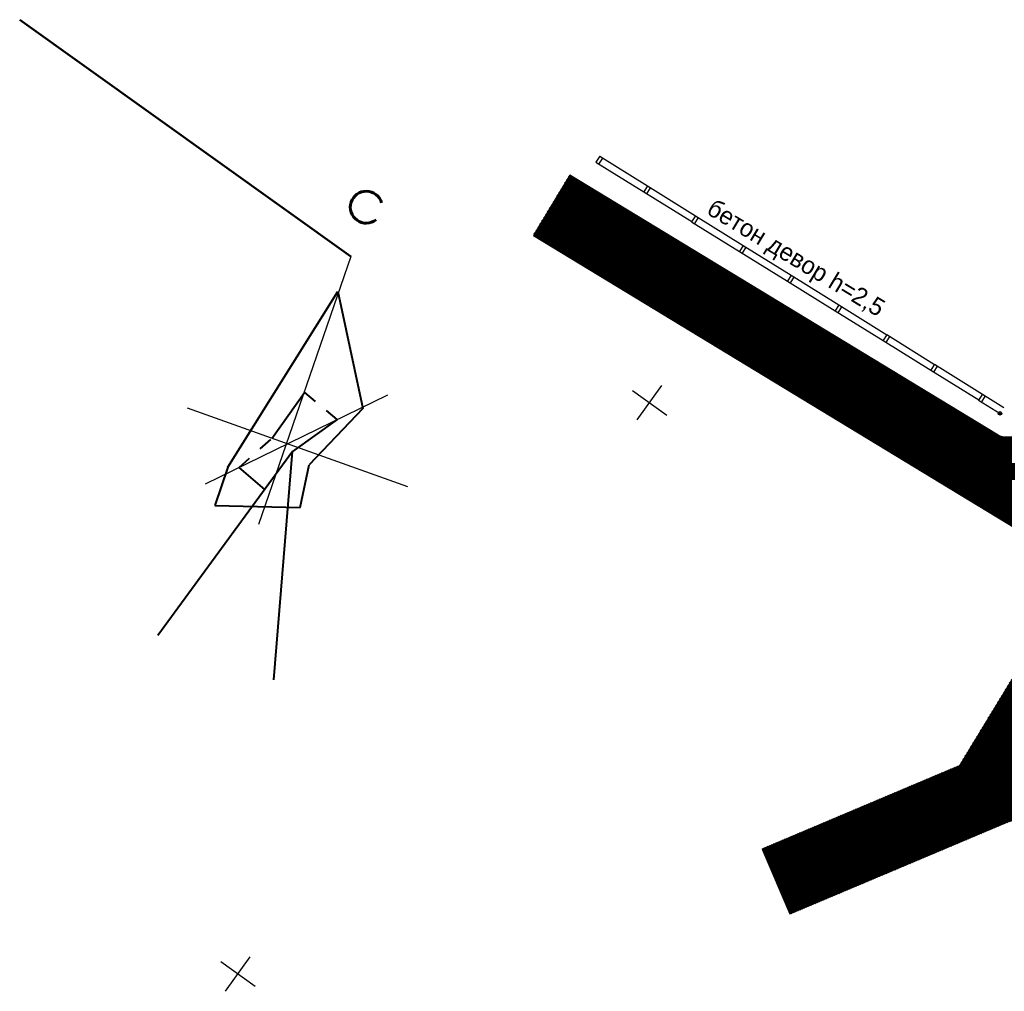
# Model space of a CAD drawing. Extents: x 2931 to 5026, y -2784 to 809.
# Tile 99 of 170: x 2951 to 3091, y -1573 to -1435. Entities that reach past the tile are written whole.
import ezdxf

# ---------------------------------------------------------------- set-up
doc = ezdxf.new("R2010")
doc.units = 0
doc.header["$MEASUREMENT"] = 0
for name, pattern in [('CONTI', [0]), ('STRIH_1', [3, 2, -1]), ('STRIHSMALL', [1, 0.5, -0.5]), ('Д_ТРОТ_ТРУБА', [3, 1.5, -1.5])]:
    doc.linetypes.add(name, pattern=pattern)
for name, color, linetype in [('(007) Здания', 7, 'Continuous'), ('(025) Дорога', 7, 'Continuous'), ('PI_OTDEFAULT', 172, 'CONTI'), ('PI_TTDEFAULT', 5, 'CONTI'), ('SETKR', 2, 'CONTI'), ('SIT_LDEFAULT', 250, 'CONTI')]:
    doc.layers.add(name, color=color, linetype=linetype)
doc.layers.add('.', color=7, linetype='Continuous', lineweight=15)
doc.styles.add('P-131', font='txt')
doc.styles.add('SHRFT', font='TXT', dxfattribs={"width": 0.75})

# ---------------------------------------------------------------- blocks, each defined once
blk = doc.blocks.new('BL_333')
at = {"color": 0}
for p, q in [((0, -3), (0, 3)), ((-3, 0), (3, 0))]:
    blk.add_line(p, q, dxfattribs=at)
blk = doc.blocks.new('проро')
at = {"linetype": 'Continuous'}
for p, q in [((486.8359485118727, 773.3820869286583), (486.9237564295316, 733.1161808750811)), ((498.1891028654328, 756.4801340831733), (477.9004035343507, 736.0299787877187)), ((505.22749229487, 745.0997570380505), (472.007691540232, 745.4022763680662))]:
    blk.add_line(p, q, dxfattribs=at)
at = {"linetype": 'Continuous', "lineweight": 40}
for p, q in [((480.1385497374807, 739.3804574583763), (486.7384902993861, 768.0578368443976)), ((486.7384902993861, 768.0578368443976), (495.5327562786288, 753.524107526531)), ((495.5327562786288, 753.524107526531), (490.9685386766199, 743.4878157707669)), ((488.1101350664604, 744.4642905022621), (478.6067874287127, 713.5323099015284)), ((496.2330179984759, 712.9526008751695), (488.1101350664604, 744.4642905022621)), ((491.7309792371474, 737.3156000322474), (490.9685386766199, 743.4878157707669)), ((480.1385497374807, 739.3804574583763), (480.2060706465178, 733.6063483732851)), ((480.2060706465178, 733.6063483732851), (491.7309792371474, 737.3156000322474))]:
    blk.add_line(p, q, dxfattribs=at)
at = {"lineweight": 40, "ltscale": 4}
for p, q in [((484.7291830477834, 745.2520311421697), (486.949264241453, 752.948432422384)), ((486.1515599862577, 738.0894204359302), (481.6790507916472, 739.838696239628))]:
    blk.add_line(p, q, dxfattribs=at)
at = {"linetype": 'STRIHSMALL', "lineweight": 40, "ltscale": 4}
for p, q in [((486.9492642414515, 752.9484324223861), (492.5857221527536, 750.8321620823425)), ((481.6790507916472, 739.838696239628), (484.7291830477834, 745.2520311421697))]:
    blk.add_line(p, q, dxfattribs=at)
at = {"linetype": 'ByBlock', "lineweight": 40, "ltscale": 4}
blk.add_line((492.5857221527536, 750.8321620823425), (488.1101350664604, 744.4642905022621), dxfattribs=at)
at = {"color": 1, "linetype": 'Continuous', "lineweight": 60}
blk.add_arc((486.5975595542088, 780.695515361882), 2.269383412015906, 35.08297412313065, 327.0775477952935, dxfattribs=at)
blk = doc.blocks.new('bstrtthtytt434')
at = {"layer": '(025) Дорога', "linetype": 'Д_ТРОТ_ТРУБА'}
blk.add_lwpolyline([(3117.876939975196, 732.165252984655), (3116.361950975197, 731.5601819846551), (3112.451359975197, 729.988630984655), (3107.105163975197, 727.8532189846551), (3101.276028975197, 725.5124509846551), (3095.929832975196, 723.377038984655), (3092.019241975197, 721.8054869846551), (3090.504252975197, 721.200416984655)], dxfattribs=at)
at = {"layer": 'PI_TTDEFAULT', "color": 0}
for centre in [(3090.347470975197, 772.363932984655), (3085.947277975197, 762.990048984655), (3090.504252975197, 721.200416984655), (3090.133640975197, 715.178095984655)]:
    blk.add_circle(centre, 0.25, dxfattribs=at)
for p in [(3090.347470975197, 772.363932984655), (3085.947277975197, 762.990048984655), (3090.504252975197, 721.200416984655), (3090.133640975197, 715.178095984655)]:
    blk.add_point(p, dxfattribs=at)
at = {"layer": 'SIT_LDEFAULT', "color": 250}
for p, q in [((3033.488364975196, 808.890908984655), (3032.957210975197, 808.040746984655)), ((3033.385230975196, 807.779214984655), (3033.910506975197, 808.6212859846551)), ((3033.488364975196, 808.890908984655), (3040.279357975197, 804.661521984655)), ((3032.957210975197, 808.040746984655), (3039.754081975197, 803.8194499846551)), ((3040.285235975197, 804.669611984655), (3039.754081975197, 803.8194499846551)), ((3040.182101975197, 803.557917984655), (3040.707377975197, 804.399989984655)), ((3040.285235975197, 804.669611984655), (3047.076229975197, 800.4402259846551)), ((3039.754081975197, 803.8194499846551), (3046.550952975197, 799.598153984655)), ((3047.076229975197, 800.4402259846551), (3046.545074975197, 799.590063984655)), ((3046.973094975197, 799.328531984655), (3047.498371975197, 800.170602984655)), ((3047.076229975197, 800.4402259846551), (3053.867222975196, 796.210838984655)), ((3046.545074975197, 799.590063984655), (3053.341946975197, 795.368766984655)), ((3053.873100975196, 796.218928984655), (3053.341946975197, 795.368766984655)), ((3053.769965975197, 795.107234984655), (3054.295242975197, 795.9493069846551)), ((3053.873100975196, 796.218928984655), (3060.664093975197, 791.989541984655)), ((3053.341946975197, 795.368766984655), (3060.138817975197, 791.147470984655)), ((3060.669971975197, 791.9976329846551), (3060.138817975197, 791.147470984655)), ((3060.566837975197, 790.885938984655), (3061.092113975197, 791.728010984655)), ((3060.669971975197, 791.9976329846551), (3067.460964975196, 787.768245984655)), ((3060.138817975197, 791.147470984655), (3066.935688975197, 786.9261739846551)), ((3067.460964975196, 787.768245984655), (3066.929810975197, 786.918083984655)), ((3067.357830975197, 786.6565519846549), (3067.883106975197, 787.4986239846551)), ((3067.460964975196, 787.768245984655), (3074.251957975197, 783.538858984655)), ((3066.929810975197, 786.918083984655), (3073.726681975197, 782.696787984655)), ((3074.257835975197, 783.546949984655), (3073.726681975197, 782.696787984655)), ((3074.154701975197, 782.435255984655), (3074.679977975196, 783.277326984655)), ((3074.257835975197, 783.546949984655), (3081.048828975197, 779.3175629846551)), ((3073.726681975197, 782.696787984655), (3080.523552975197, 778.475490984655)), ((3081.046616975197, 779.3315309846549), (3080.515462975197, 778.4813689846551)), ((3080.943482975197, 778.219836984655), (3081.468758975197, 779.061908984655)), ((3081.046616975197, 779.3315309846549), (3087.837609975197, 775.1021439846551)), ((3080.515462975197, 778.4813689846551), (3087.312333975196, 774.2600729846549)), ((3087.837609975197, 775.1021439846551), (3087.306455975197, 774.251981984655)), ((3087.734475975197, 773.990449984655), (3088.259751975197, 774.832521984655)), ((3087.837609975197, 775.1021439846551), (3090.872746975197, 773.206004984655)), ((3087.306455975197, 774.251981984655), (3090.347470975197, 772.363932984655))]:
    blk.add_line(p, q, dxfattribs=at)
at = {"linetype": 'Continuous', "rotation": 340.8436688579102}
blk.add_blockref('проро', (2284.489498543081, 223.856739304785), dxfattribs=at)
at = {"layer": 'SETKR', "color": 92, "rotation": 324.2135499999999}
for p in [(3040.57462958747, 773.8650364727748), (2982.098044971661, 692.7448234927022)]:
    blk.add_blockref('BL_333', p, dxfattribs=at)
at = {"layer": '(007) Здания', "style": 'P-131'}
blk.add_text('бетон девор h=2,5', height=2.5, rotation=328.8528764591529, dxfattribs=at).set_placement((3048.494281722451, 800.8140672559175))
at = {"layer": 'PI_OTDEFAULT', "color": 0, "style": 'SHRFT', "width": 0.75}
blk.add_text('300.26', height=1.75, dxfattribs=at).set_placement((3086.786346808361, 763.2134056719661))

msp = doc.modelspace()

# ---------------------------------------------------------------- hatches: boundary and pattern name
at = {"layer": '.', "linetype": 'ByBlock', "lineweight": 50}
h = msp.add_hatch(dxfattribs=at)
h.set_pattern_fill('ANSI31', color=252)
h.set_pattern_definition([(45, (0, 0), (-0.08838834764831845, 0.08838834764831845), [])])
edge = h.paths.add_edge_path()
edge.add_line((3056.579508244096, -1552.571742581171), (3060.468574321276, -1561.784514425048))
edge.add_line((3060.468574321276, -1561.784514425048), (3091.428099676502, -1548.71530551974))
edge.add_arc((3092.594819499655, -1551.479137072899), 2.999999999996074, 59.08883293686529, 112.8864824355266, ccw=False)
edge.add_line((3094.135944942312, -1548.905242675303), (3125.421424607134, -1567.637498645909))
edge.add_arc((3123.880299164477, -1570.21139304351), 3.000000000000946, 6.846905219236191, 59.0888329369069, ccw=False)
edge.add_line((3126.858903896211, -1569.853742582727), (3145.92372928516, -1728.630496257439))
edge.add_line((3145.92372928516, -1728.630496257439), (3153.629677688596, -1792.807610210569))
edge.add_line((3153.629677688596, -1792.807610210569), (3155.627738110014, -1829.886791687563))
edge.add_line((3155.627738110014, -1829.886791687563), (3160.809987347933, -1929.677250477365))
edge.add_arc((3157.814024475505, -1929.832834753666), 2.999999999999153, -86.74722545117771, 2.9727744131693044, ccw=False)
edge.add_line((3157.984247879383, -1932.828001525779), (3050.375705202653, -1938.943685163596))
edge.add_line((3050.375705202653, -1938.943685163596), (3050.943116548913, -1948.927574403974))
edge.add_line((3050.943116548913, -1948.927574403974), (3313.191871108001, -1934.085954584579))
edge.add_line((3313.191871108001, -1934.085954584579), (3312.624459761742, -1924.102065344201))
edge.add_line((3312.624459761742, -1924.102065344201), (3173.95866141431, -1931.920132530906))
edge.add_arc((3173.788438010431, -1928.924965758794), 2.999999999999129, 182.972774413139, 273.2527745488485, ccw=False)
edge.add_line((3170.792475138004, -1929.080550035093), (3164.49681413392, -1808.401511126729))
edge.add_line((3164.49681413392, -1808.401511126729), (3163.4838931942, -1789.746789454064))
edge.add_line((3163.4838931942, -1789.746789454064), (3160.81852438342, -1767.850807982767))
edge.add_arc((3164.480270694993, -1768.183669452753), 3.67684413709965, 91.76941746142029, 174.8059522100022, ccw=False)
edge.add_line((3164.36673985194, -1764.508578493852), (3165.328204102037, -1764.41580848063))
edge.add_line((3165.328204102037, -1764.41580848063), (3157.302999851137, -1682.607566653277))
edge.add_arc((3156.299241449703, -1676.094509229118), 6.589950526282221, 187.8889569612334, 278.7611968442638, ccw=False)
edge.add_line((3149.771658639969, -1676.999003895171), (3140.934979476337, -1603.166915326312))
edge.add_line((3140.934979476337, -1603.166915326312), (3139.504408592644, -1590.505141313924))
edge.add_line((3139.504408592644, -1590.505141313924), (3136.203008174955, -1563.793057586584))
edge.add_arc((3133.224403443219, -1564.150708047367), 3.000000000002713, 6.84690521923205, 59.08883293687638)
edge.add_line((3134.765528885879, -1561.576813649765), (3099.87037971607, -1540.683259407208))
edge.add_arc((3101.693711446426, -1538.024492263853), 3.223907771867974, 157.9186088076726, 235.5584146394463, ccw=False)
edge.add_line((3098.706274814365, -1536.812550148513), (3108.700353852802, -1520.326220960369))
edge.add_arc((3111.264605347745, -1521.883338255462), 3.00000000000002, 58.73218183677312, 148.732181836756, ccw=False)
edge.add_line((3112.821722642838, -1519.319086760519), (3205.618491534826, -1575.669040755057))
edge.add_line((3205.618491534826, -1575.669040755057), (3207.292050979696, -1576.579148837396))
edge.add_line((3207.292050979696, -1576.579148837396), (3243.014474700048, -1589.924592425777))
edge.add_line((3243.014474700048, -1589.924592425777), (3266.942729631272, -1598.799066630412))
edge.add_line((3266.942729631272, -1598.799066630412), (3413.241120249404, -1686.858465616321))
edge.add_line((3413.241120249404, -1686.858465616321), (3418.398145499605, -1678.290788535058))
edge.add_line((3418.398145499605, -1678.290788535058), (3272.099754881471, -1590.231389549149))
edge.add_line((3272.099754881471, -1590.231389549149), (3270.420061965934, -1589.423131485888))
edge.add_line((3270.420061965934, -1589.423131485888), (3212.929790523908, -1568.101228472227))
edge.add_line((3212.929790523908, -1568.101228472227), (3210.80888251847, -1567.121535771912))
edge.add_line((3210.80888251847, -1567.121535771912), (3103.502412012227, -1501.960703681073))
edge.add_arc((3105.05952930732, -1499.39645218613), 2.999999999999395, 149.0720988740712, 238.7321818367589, ccw=False)
edge.add_line((3102.486085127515, -1497.85457506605), (3107.443599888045, -1489.580318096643))
edge.add_line((3107.443599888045, -1489.580318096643), (3098.865452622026, -1484.440727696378))
edge.add_line((3098.865452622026, -1484.440727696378), (3093.95672483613, -1492.633557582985))
edge.add_arc((3091.383280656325, -1491.091680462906), 2.999999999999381, 238.7321818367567, 329.07209887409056, ccw=False)
edge.add_line((3089.826163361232, -1493.655931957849), (3029.258160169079, -1456.876588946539))
edge.add_line((3029.258160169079, -1456.876588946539), (3024.067769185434, -1465.424093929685))
edge.add_line((3024.067769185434, -1465.424093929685), (3099.145714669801, -1511.014461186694))
edge.add_arc((3097.588597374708, -1513.578712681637), 2.999999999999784, -31.267816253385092, 58.732181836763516, ccw=False)
edge.add_line((3100.152848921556, -1515.135829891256), (3084.60404677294, -1540.741504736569))
edge.add_line((3084.60404677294, -1540.741504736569), (3056.579508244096, -1552.571742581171))

# ---------------------------------------------------------------- linework, layer by layer
at = {"color": 5, "linetype": 'ByBlock', "lineweight": 50}
msp.add_lwpolyline([(2951.109638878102, -1434.768486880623), (2998.150598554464, -1468.388512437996)], dxfattribs=at)
at = {"color": 7, "linetype": 'ByBlock', "lineweight": 30}
msp.add_lwpolyline([(3270.420061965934, -1589.423131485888), (3212.929790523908, -1568.101228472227), (3210.80888251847, -1567.121535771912), (3103.502412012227, -1501.960703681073, -0.4124769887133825), (3102.486085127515, -1497.85457506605), (3107.443599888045, -1489.580318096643), (3098.865452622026, -1484.440727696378), (3093.95672483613, -1492.633557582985, -0.4159522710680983), (3089.826163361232, -1493.655931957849), (3029.258160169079, -1456.876588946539), (3024.067769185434, -1465.424093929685), (3099.145714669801, -1511.014461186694, -0.4142135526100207), (3100.152848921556, -1515.135829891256), (3084.60404677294, -1540.741504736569), (3056.579508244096, -1552.571742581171), (3060.468574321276, -1561.784514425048), (3091.428099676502, -1548.71530551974, -0.2391451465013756), (3094.135944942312, -1548.905242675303), (3125.421424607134, -1567.637498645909, -0.231980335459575), (3126.858903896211, -1569.853742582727), (3145.92372928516, -1728.630496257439)], format="xyb", dxfattribs=at)
at = {"color": 7, "linetype": 'STRIH_1', "lineweight": 30, "true_color": 0xfff5eb}
for points in [[(3026.662964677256, -1461.150341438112), (3111.171935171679, -1512.98425215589), (3209.067156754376, -1571.22496855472), (3269.403097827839, -1594.043840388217), (3415.996489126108, -1682.280805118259)], [(3058.524041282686, -1557.17812850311), (3089.863285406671, -1543.642265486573), (3105.240161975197, -1517.22803241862)]]:
    msp.add_lwpolyline(points, dxfattribs=at)

# ---------------------------------------------------------------- block references
at = {"linetype": 'ByBlock'}
msp.add_blockref('bstrtthtytt434', (0, -2263.049007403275), dxfattribs=at)

doc.saveas('drawing.dxf')
